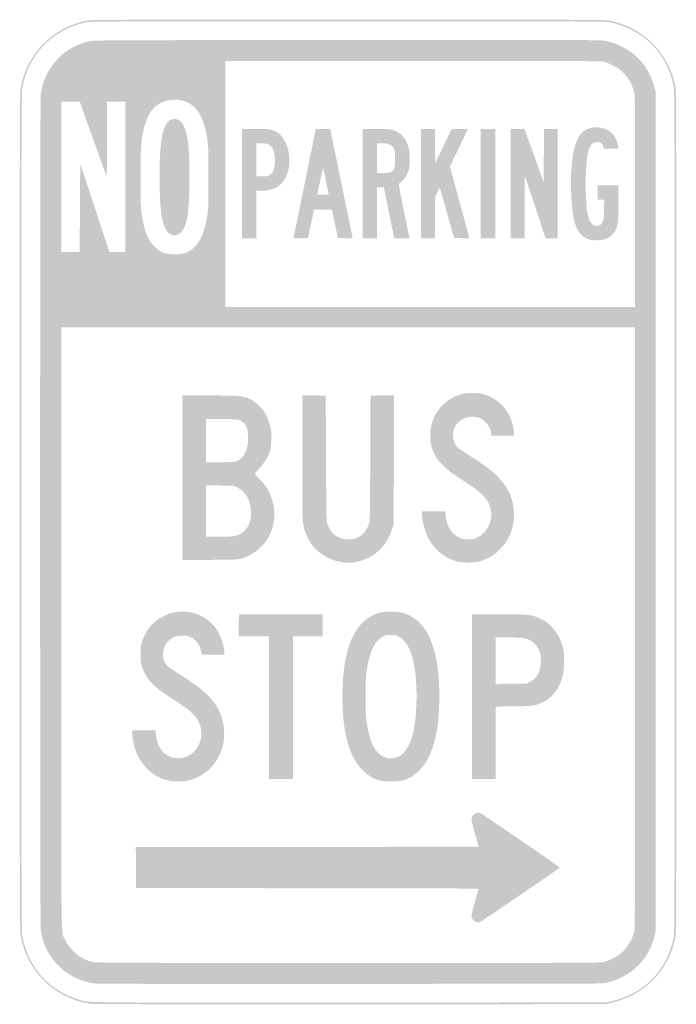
# Model space of a CAD drawing. Header units: inches. Extents: x -6 to 6, y -9 to 9.
import ezdxf

# ---------------------------------------------------------------- set-up
doc = ezdxf.new("R2010")
doc.units = ezdxf.units.IN
doc.header["$MEASUREMENT"] = 0

msp = doc.modelspace()

# ---------------------------------------------------------------- hatches: boundary and pattern name
h = msp.add_hatch(color=7)
edge = h.paths.add_edge_path()
edge.add_spline(control_points=[(-4.732, -8.984), (-5.375, -8.884), (-5.888, -8.367), (-5.985, -7.722), (-5.998, -7.633), (-6, -6.725), (-6, 0), (-6, 6.725), (-5.998, 7.633), (-5.985, 7.722), (-5.891, 8.348), (-5.41, 8.849), (-4.781, 8.977), (-4.696, 8.994), (-4.465, 8.995), (0, 8.995), (4.465, 8.995), (4.696, 8.994), (4.781, 8.977), (5.389, 8.853), (5.847, 8.398), (5.977, 7.788), (5.994, 7.705), (5.995, 7.398), (5.995, 0), (5.995, -7.398), (5.994, -7.705), (5.977, -7.788), (5.848, -8.391), (5.414, -8.83), (4.803, -8.973)], knot_values=[0, 0, 0, 0, 1, 1, 1, 2, 2, 2, 3, 3, 3, 4, 4, 4, 5, 5, 5, 6, 6, 6, 7, 7, 7, 8, 8, 8, 9, 9, 9, 10, 10, 10, 10], degree=3, periodic=0)
edge.add_line((4.803, -8.973), (4.712, -8.995))
edge.add_line((4.712, -8.995), (0.035, -8.996))
edge.add_spline(control_points=[(0.035, -8.996), (-3.925, -8.998), (-4.655, -8.996), (-4.732, -8.984)], knot_values=[0, 0, 0, 0, 1, 1, 1, 1], degree=3, periodic=0)
edge = h.paths.add_edge_path(flags=0)
edge.add_spline(control_points=[(4.803, -8.943), (5.066, -8.881), (5.29, -8.77), (5.48, -8.608), (5.704, -8.416), (5.877, -8.112), (5.946, -7.788), (5.964, -7.705), (5.965, -7.398), (5.965, 0), (5.965, 7.398), (5.964, 7.705), (5.946, 7.788), (5.877, 8.112), (5.704, 8.416), (5.48, 8.608), (5.284, 8.775), (5.039, 8.894), (4.781, 8.947), (4.696, 8.964), (4.465, 8.965), (0, 8.965), (-4.465, 8.965), (-4.696, 8.964), (-4.781, 8.947), (-5.404, 8.82), (-5.861, 8.343), (-5.954, 7.722), (-5.968, 7.633), (-5.97, 6.725), (-5.97, 0), (-5.97, -6.725), (-5.968, -7.633), (-5.954, -7.722), (-5.868, -8.296), (-5.467, -8.754), (-4.912, -8.914), (-4.712, -8.971), (-5.036, -8.968), (0.035, -8.966)], knot_values=[0, 0, 0, 0, 1, 1, 1, 2, 2, 2, 3, 3, 3, 4, 4, 4, 5, 5, 5, 6, 6, 6, 7, 7, 7, 8, 8, 8, 9, 9, 9, 10, 10, 10, 11, 11, 11, 12, 12, 12, 13, 13, 13, 13], degree=3, periodic=0)
edge.add_line((0.035, -8.966), (4.712, -8.964))
edge.add_line((4.712, -8.964), (4.803, -8.943))
h = msp.add_hatch(color=7)
edge = h.paths.add_edge_path()
edge.add_spline(control_points=[(-4.611, -8.62), (-5.139, -8.557), (-5.551, -8.153), (-5.616, -7.634), (-5.63, -7.518), (-5.63, 7.518), (-5.616, 7.634), (-5.585, 7.876), (-5.47, 8.113), (-5.298, 8.288), (-5.146, 8.442), (-4.963, 8.543), (-4.727, 8.604), (-4.667, 8.619), (-4.312, 8.621), (-0.066, 8.624), (3.035, 8.626), (4.56, 8.624), (4.621, 8.617), (4.761, 8.601), (4.863, 8.571), (4.995, 8.505), (5.303, 8.353), (5.511, 8.092), (5.598, 7.751)], knot_values=[0, 0, 0, 0, 1, 1, 1, 2, 2, 2, 3, 3, 3, 4, 4, 4, 5, 5, 5, 6, 6, 6, 7, 7, 7, 8, 8, 8, 8], degree=3, periodic=0)
edge.add_line((5.598, 7.751), (5.621, 7.662))
edge.add_line((5.621, 7.662), (5.621, 0))
edge.add_line((5.621, 0), (5.621, -7.662))
edge.add_line((5.621, -7.662), (5.598, -7.751))
edge.add_spline(control_points=[(5.598, -7.751), (5.511, -8.092), (5.303, -8.353), (4.995, -8.505), (4.869, -8.567), (4.767, -8.599), (4.636, -8.616), (4.566, -8.625), (-4.535, -8.629), (-4.611, -8.62)], knot_values=[0, 0, 0, 0, 1, 1, 1, 2, 2, 2, 3, 3, 3, 3], degree=3, periodic=0)
edge = h.paths.add_edge_path(flags=0)
edge.add_spline(control_points=[(4.658, -8.227), (4.748, -8.209), (4.893, -8.139), (4.972, -8.076), (5.088, -7.984), (5.183, -7.835), (5.222, -7.682), (5.242, -7.603), (5.242, -7.577), (5.242, -2.115)], knot_values=[0, 0, 0, 0, 1, 1, 1, 2, 2, 2, 3, 3, 3, 3], degree=3, periodic=0)
edge.add_line((5.242, -2.115), (5.242, 3.374))
edge.add_line((5.242, 3.374), (0, 3.374))
edge.add_line((0, 3.374), (-5.242, 3.374))
edge.add_line((-5.242, 3.374), (-5.242, -2.107))
edge.add_spline(control_points=[(-5.242, -2.107), (-5.242, -8.215), (-5.249, -7.648), (-5.172, -7.813), (-5.076, -8.018), (-4.893, -8.169), (-4.675, -8.223), (-4.604, -8.24), (-4.393, -8.241), (-0.008, -8.242), (4.035, -8.242), (4.593, -8.241), (4.658, -8.227)], knot_values=[0, 0, 0, 0, 1, 1, 1, 2, 2, 2, 3, 3, 3, 4, 4, 4, 4], degree=3, periodic=0)
edge = h.paths.add_edge_path(flags=0)
edge.add_spline(control_points=[(5.242, 5.675), (5.242, 7.572), (5.242, 7.604), (5.222, 7.682), (5.183, 7.835), (5.088, 7.984), (4.972, 8.076), (4.893, 8.139), (4.748, 8.209), (4.658, 8.227), (4.594, 8.241), (4.165, 8.242), (1.171, 8.242)], knot_values=[0, 0, 0, 0, 1, 1, 1, 2, 2, 2, 3, 3, 3, 4, 4, 4, 4], degree=3, periodic=0)
edge.add_line((1.171, 8.242), (-2.242, 8.242))
edge.add_line((-2.242, 8.242), (-2.242, 5.995))
edge.add_line((-2.242, 5.995), (-2.242, 3.747))
edge.add_line((-2.242, 3.747), (1.5, 3.747))
edge.add_line((1.5, 3.747), (5.242, 3.747))
edge.add_line((5.242, 3.747), (5.242, 5.675))
edge = h.paths.add_edge_path(flags=0)
edge.add_spline(control_points=[(-3.017, 4.722), (-2.776, 4.785), (-2.64, 4.999), (-2.574, 5.417), (-2.552, 5.552), (-2.551, 5.592), (-2.551, 6.101), (-2.55, 6.679), (-2.555, 6.754), (-2.603, 6.97), (-2.649, 7.181), (-2.731, 7.336), (-2.844, 7.427), (-2.95, 7.513), (-3.094, 7.548), (-3.25, 7.527), (-3.515, 7.492), (-3.671, 7.307), (-3.747, 6.939), (-3.787, 6.743), (-3.793, 6.641), (-3.793, 6.111), (-3.793, 5.672), (-3.79, 5.582), (-3.774, 5.465), (-3.732, 5.154), (-3.664, 4.974), (-3.541, 4.853), (-3.432, 4.744), (-3.345, 4.709), (-3.176, 4.708), (-3.116, 4.707), (-3.051, 4.713), (-3.017, 4.722)], knot_values=[0, 0, 0, 0, 1, 1, 1, 2, 2, 2, 3, 3, 3, 4, 4, 4, 5, 5, 5, 6, 6, 6, 7, 7, 7, 8, 8, 8, 9, 9, 9, 10, 10, 10, 11, 11, 11, 11], degree=3, periodic=0)
edge = h.paths.add_edge_path(flags=0)
edge.add_line((-4.899, 5.559), (-4.894, 6.366))
edge.add_line((-4.894, 6.366), (-4.627, 5.557))
edge.add_line((-4.627, 5.557), (-4.36, 4.747))
edge.add_line((-4.36, 4.747), (-4.215, 4.747))
edge.add_line((-4.215, 4.747), (-4.071, 4.747))
edge.add_line((-4.071, 4.747), (-4.071, 6.121))
edge.add_line((-4.071, 6.121), (-4.071, 7.495))
edge.add_line((-4.071, 7.495), (-4.237, 7.495))
edge.add_line((-4.237, 7.495), (-4.404, 7.495))
edge.add_line((-4.404, 7.495), (-4.404, 6.811))
edge.add_spline(control_points=[(-4.404, 6.811), (-4.404, 6.435), (-4.408, 6.132), (-4.412, 6.137), (-4.417, 6.142), (-4.529, 6.45), (-4.661, 6.821)], knot_values=[0, 0, 0, 0, 1, 1, 1, 2, 2, 2, 2], degree=3, periodic=0)
edge.add_line((-4.661, 6.821), (-4.902, 7.495))
edge.add_line((-4.902, 7.495), (-5.072, 7.495))
edge.add_line((-5.072, 7.495), (-5.242, 7.495))
edge.add_line((-5.242, 7.495), (-5.242, 6.121))
edge.add_line((-5.242, 6.121), (-5.242, 4.747))
edge.add_line((-5.242, 4.747), (-5.073, 4.75))
edge.add_line((-5.073, 4.75), (-4.904, 4.753))
edge.add_line((-4.904, 4.753), (-4.899, 5.559))
h = msp.add_hatch(color=7)
edge = h.paths.add_edge_path()
edge.add_spline(control_points=[(-3.213, 5.06), (-3.311, 5.091), (-3.372, 5.202), (-3.408, 5.416), (-3.457, 5.704), (-3.457, 6.512), (-3.409, 6.814), (-3.374, 7.033), (-3.304, 7.159), (-3.207, 7.177), (-3.07, 7.203), (-2.978, 7.084), (-2.935, 6.823), (-2.91, 6.676), (-2.899, 6.46), (-2.899, 6.121), (-2.899, 5.545), (-2.932, 5.283), (-3.021, 5.149), (-3.069, 5.075), (-3.148, 5.039), (-3.213, 5.06)], knot_values=[0, 0, 0, 0, 1, 1, 1, 2, 2, 2, 3, 3, 3, 4, 4, 4, 5, 5, 5, 6, 6, 6, 7, 7, 7, 7], degree=3, periodic=0)
h = msp.add_hatch(color=7)
edge = h.paths.add_edge_path()
edge.add_spline(control_points=[(4.435, 4.97), (4.207, 5.018), (4.111, 5.213), (4.081, 5.692), (4.043, 6.295), (4.109, 6.754), (4.26, 6.92), (4.329, 6.997), (4.457, 7.039), (4.583, 7.026), (4.776, 7.007), (4.899, 6.884), (4.934, 6.674)], knot_values=[0, 0, 0, 0, 1, 1, 1, 2, 2, 2, 3, 3, 3, 4, 4, 4, 4], degree=3, periodic=0)
edge.add_line((4.934, 6.674), (4.94, 6.636))
edge.add_line((4.94, 6.636), (4.808, 6.636))
edge.add_spline(control_points=[(4.808, 6.636), (4.691, 6.636), (4.675, 6.638), (4.67, 6.654), (4.643, 6.74), (4.618, 6.761), (4.546, 6.761), (4.413, 6.761), (4.361, 6.618), (4.344, 6.207), (4.335, 5.983), (4.345, 5.628), (4.363, 5.51), (4.381, 5.393), (4.411, 5.308), (4.447, 5.27), (4.511, 5.202), (4.605, 5.214), (4.648, 5.295), (4.669, 5.335), (4.672, 5.354), (4.675, 5.523)], knot_values=[0, 0, 0, 0, 1, 1, 1, 2, 2, 2, 3, 3, 3, 4, 4, 4, 5, 5, 5, 6, 6, 6, 7, 7, 7, 7], degree=3, periodic=0)
edge.add_line((4.675, 5.523), (4.679, 5.707))
edge.add_line((4.679, 5.707), (4.617, 5.707))
edge.add_line((4.617, 5.707), (4.556, 5.707))
edge.add_line((4.556, 5.707), (4.556, 5.838))
edge.add_line((4.556, 5.838), (4.556, 5.97))
edge.add_line((4.556, 5.97), (4.747, 5.97))
edge.add_line((4.747, 5.97), (4.939, 5.97))
edge.add_line((4.939, 5.97), (4.939, 5.669))
edge.add_spline(control_points=[(4.939, 5.669), (4.939, 5.348), (4.932, 5.268), (4.898, 5.175), (4.868, 5.095), (4.793, 5.021), (4.712, 4.991), (4.643, 4.965), (4.507, 4.955), (4.435, 4.97)], knot_values=[0, 0, 0, 0, 1, 1, 1, 2, 2, 2, 3, 3, 3, 3], degree=3, periodic=0)
h = msp.add_hatch(color=7)
edge = h.paths.add_edge_path()
edge.add_line((-1.939, 6), (-1.939, 7))
edge.add_line((-1.939, 7), (-1.704, 7))
edge.add_spline(control_points=[(-1.704, 7), (-1.448, 7), (-1.39, 6.992), (-1.308, 6.944), (-1.214, 6.889), (-1.139, 6.776), (-1.099, 6.628), (-1.07, 6.522), (-1.068, 6.315), (-1.095, 6.228), (-1.169, 5.983), (-1.322, 5.869), (-1.572, 5.869)], knot_values=[0, 0, 0, 0, 1, 1, 1, 2, 2, 2, 3, 3, 3, 4, 4, 4, 4], degree=3, periodic=0)
edge.add_line((-1.572, 5.869), (-1.677, 5.869))
edge.add_line((-1.677, 5.869), (-1.677, 5.434))
edge.add_line((-1.677, 5.434), (-1.677, 5))
edge.add_line((-1.677, 5), (-1.808, 5))
edge.add_line((-1.808, 5), (-1.939, 5))
edge.add_line((-1.939, 5), (-1.939, 6))
edge = h.paths.add_edge_path(flags=0)
edge.add_spline(control_points=[(-1.439, 6.152), (-1.386, 6.178), (-1.358, 6.227), (-1.343, 6.323), (-1.321, 6.461), (-1.35, 6.62), (-1.407, 6.68), (-1.447, 6.723), (-1.496, 6.737), (-1.598, 6.737)], knot_values=[0, 0, 0, 0, 1, 1, 1, 2, 2, 2, 3, 3, 3, 3], degree=3, periodic=0)
edge.add_line((-1.598, 6.737), (-1.677, 6.737))
edge.add_line((-1.677, 6.737), (-1.677, 6.434))
edge.add_line((-1.677, 6.434), (-1.677, 6.131))
edge.add_line((-1.677, 6.131), (-1.579, 6.131))
edge.add_spline(control_points=[(-1.579, 6.131), (-1.502, 6.131), (-1.472, 6.136), (-1.439, 6.152)], knot_values=[0, 0, 0, 0, 1, 1, 1, 1], degree=3, periodic=0)
h = msp.add_hatch(color=7)
edge = h.paths.add_edge_path()
edge.add_spline(control_points=[(-0.998, 5.012), (-0.995, 5.019), (-0.902, 5.47), (-0.792, 6.013)], knot_values=[0, 0, 0, 0, 1, 1, 1, 1], degree=3, periodic=0)
edge.add_line((-0.792, 6.013), (-0.591, 7))
edge.add_line((-0.591, 7), (-0.46, 7))
edge.add_line((-0.46, 7), (-0.328, 7))
edge.add_line((-0.328, 7), (-0.123, 6.008))
edge.add_spline(control_points=[(-0.123, 6.008), (-0.01, 5.462), (0.082, 5.012), (0.081, 5.007), (0.081, 5.003), (0.021, 5.001), (-0.052, 5.002)], knot_values=[0, 0, 0, 0, 1, 1, 1, 2, 2, 2, 2], degree=3, periodic=0)
edge.add_line((-0.052, 5.002), (-0.186, 5.005))
edge.add_line((-0.186, 5.005), (-0.193, 5.035))
edge.add_spline(control_points=[(-0.193, 5.035), (-0.197, 5.052), (-0.222, 5.169), (-0.248, 5.295)], knot_values=[0, 0, 0, 0, 1, 1, 1, 1], degree=3, periodic=0)
edge.add_line((-0.248, 5.295), (-0.296, 5.525))
edge.add_line((-0.296, 5.525), (-0.46, 5.525))
edge.add_line((-0.46, 5.525), (-0.623, 5.525))
edge.add_line((-0.623, 5.525), (-0.671, 5.295))
edge.add_spline(control_points=[(-0.671, 5.295), (-0.697, 5.169), (-0.722, 5.052), (-0.726, 5.035)], knot_values=[0, 0, 0, 0, 1, 1, 1, 1], degree=3, periodic=0)
edge.add_line((-0.726, 5.035), (-0.734, 5.005))
edge.add_line((-0.734, 5.005), (-0.868, 5.002))
edge.add_spline(control_points=[(-0.868, 5.002), (-0.974, 5), (-1.001, 5.002), (-0.998, 5.012)], knot_values=[0, 0, 0, 0, 1, 1, 1, 1], degree=3, periodic=0)
edge = h.paths.add_edge_path(flags=0)
edge.add_spline(control_points=[(-0.357, 5.816), (-0.36, 5.825), (-0.381, 5.929), (-0.404, 6.045), (-0.427, 6.162), (-0.448, 6.267), (-0.452, 6.278), (-0.455, 6.29), (-0.477, 6.207), (-0.505, 6.076), (-0.531, 5.954), (-0.555, 5.841), (-0.559, 5.826)], knot_values=[0, 0, 0, 0, 1, 1, 1, 2, 2, 2, 3, 3, 3, 4, 4, 4, 4], degree=3, periodic=0)
edge.add_line((-0.559, 5.826), (-0.566, 5.798))
edge.add_line((-0.566, 5.798), (-0.459, 5.798))
edge.add_spline(control_points=[(-0.459, 5.798), (-0.362, 5.798), (-0.353, 5.8), (-0.357, 5.816)], knot_values=[0, 0, 0, 0, 1, 1, 1, 1], degree=3, periodic=0)
h = msp.add_hatch(color=7)
edge = h.paths.add_edge_path()
edge.add_line((0.263, 6), (0.263, 7))
edge.add_line((0.263, 7), (0.498, 7))
edge.add_spline(control_points=[(0.498, 7), (0.75, 7), (0.804, 6.993), (0.897, 6.946), (0.958, 6.914), (1.035, 6.832), (1.066, 6.765), (1.109, 6.67), (1.125, 6.59), (1.125, 6.455), (1.126, 6.318), (1.114, 6.251), (1.073, 6.163), (1.049, 6.11), (0.974, 6.024), (0.937, 6.003), (0.92, 5.995), (0.925, 5.961), (1.015, 5.52), (1.068, 5.259), (1.113, 5.035), (1.116, 5.023)], knot_values=[0, 0, 0, 0, 1, 1, 1, 2, 2, 2, 3, 3, 3, 4, 4, 4, 5, 5, 5, 6, 6, 6, 7, 7, 7, 7], degree=3, periodic=0)
edge.add_line((1.116, 5.023), (1.122, 5))
edge.add_line((1.122, 5), (0.982, 5))
edge.add_line((0.982, 5), (0.842, 5))
edge.add_line((0.842, 5), (0.747, 5.465))
edge.add_line((0.747, 5.465), (0.653, 5.929))
edge.add_line((0.653, 5.929), (0.589, 5.929))
edge.add_line((0.589, 5.929), (0.525, 5.929))
edge.add_line((0.525, 5.929), (0.525, 5.465))
edge.add_line((0.525, 5.465), (0.525, 5))
edge.add_line((0.525, 5), (0.394, 5))
edge.add_line((0.394, 5), (0.263, 5))
edge.add_line((0.263, 5), (0.263, 6))
edge = h.paths.add_edge_path(flags=0)
edge.add_spline(control_points=[(0.791, 6.215), (0.841, 6.248), (0.853, 6.286), (0.857, 6.43), (0.861, 6.584), (0.85, 6.637), (0.804, 6.683), (0.763, 6.723), (0.714, 6.737), (0.609, 6.737)], knot_values=[0, 0, 0, 0, 1, 1, 1, 2, 2, 2, 3, 3, 3, 3], degree=3, periodic=0)
edge.add_line((0.609, 6.737), (0.525, 6.737))
edge.add_line((0.525, 6.737), (0.525, 6.464))
edge.add_line((0.525, 6.464), (0.525, 6.19))
edge.add_line((0.525, 6.19), (0.644, 6.193))
edge.add_spline(control_points=[(0.644, 6.193), (0.737, 6.196), (0.77, 6.201), (0.791, 6.215)], knot_values=[0, 0, 0, 0, 1, 1, 1, 1], degree=3, periodic=0)
h = msp.add_hatch(color=7)
edge = h.paths.add_edge_path()
edge.add_line((1.333, 6), (1.333, 7))
edge.add_line((1.333, 7), (1.459, 7))
edge.add_line((1.459, 7), (1.586, 7))
edge.add_line((1.586, 7), (1.588, 6.686))
edge.add_line((1.588, 6.686), (1.591, 6.372))
edge.add_line((1.591, 6.372), (1.74, 6.684))
edge.add_line((1.74, 6.684), (1.889, 6.995))
edge.add_line((1.889, 6.995), (2.035, 6.998))
edge.add_spline(control_points=[(2.035, 6.998), (2.116, 6.999), (2.182, 6.997), (2.182, 6.992), (2.182, 6.987), (2.109, 6.832), (2.021, 6.647)], knot_values=[0, 0, 0, 0, 1, 1, 1, 2, 2, 2, 2], degree=3, periodic=0)
edge.add_line((2.021, 6.647), (1.86, 6.312))
edge.add_line((1.86, 6.312), (2.03, 5.684))
edge.add_spline(control_points=[(2.03, 5.684), (2.124, 5.338), (2.204, 5.043), (2.208, 5.027)], knot_values=[0, 0, 0, 0, 1, 1, 1, 1], degree=3, periodic=0)
edge.add_line((2.208, 5.027), (2.214, 4.999))
edge.add_line((2.214, 4.999), (2.075, 5.002))
edge.add_line((2.075, 5.002), (1.936, 5.005))
edge.add_line((1.936, 5.005), (1.807, 5.463))
edge.add_spline(control_points=[(1.807, 5.463), (1.736, 5.715), (1.676, 5.923), (1.674, 5.925), (1.672, 5.928), (1.651, 5.887), (1.628, 5.836)], knot_values=[0, 0, 0, 0, 1, 1, 1, 2, 2, 2, 2], degree=3, periodic=0)
edge.add_line((1.628, 5.836), (1.586, 5.742))
edge.add_line((1.586, 5.742), (1.586, 5.371))
edge.add_line((1.586, 5.371), (1.586, 5))
edge.add_line((1.586, 5), (1.46, 5))
edge.add_line((1.46, 5), (1.333, 5))
edge.add_line((1.333, 5), (1.333, 6))
for points in [[(2.424, 6), (2.424, 7), (2.556, 7), (2.687, 7), (2.687, 6), (2.687, 5), (2.556, 5), (2.424, 5), (2.424, 6)], [(-1.444, -3.576), (-1.444, -2.273), (-1.722, -2.273), (-2, -2.273), (-1.998, -2.073), (-1.995, -1.874), (-1.23, -1.871), (-0.465, -1.869), (-0.465, -2.071), (-0.465, -2.273), (-0.737, -2.273), (-1.01, -2.273), (-1.01, -3.576), (-1.01, -4.879), (-1.227, -4.879), (-1.444, -4.879), (-1.444, -3.576)]]:
    msp.add_hatch(color=7).paths.add_polyline_path(points)
h = msp.add_hatch(color=7)
edge = h.paths.add_edge_path()
edge.add_line((2.97, 6), (2.97, 7))
edge.add_line((2.97, 7), (3.095, 7))
edge.add_line((3.095, 7), (3.221, 7))
edge.add_line((3.221, 7), (3.237, 6.957))
edge.add_spline(control_points=[(3.237, 6.957), (3.246, 6.933), (3.325, 6.712), (3.414, 6.465)], knot_values=[0, 0, 0, 0, 1, 1, 1, 1], degree=3, periodic=0)
edge.add_line((3.414, 6.465), (3.575, 6.015))
edge.add_line((3.575, 6.015), (3.575, 6.508))
edge.add_line((3.575, 6.508), (3.576, 7))
edge.add_line((3.576, 7), (3.702, 7))
edge.add_line((3.702, 7), (3.828, 7))
edge.add_line((3.828, 7), (3.828, 6))
edge.add_line((3.828, 6), (3.828, 5))
edge.add_line((3.828, 5), (3.718, 5))
edge.add_line((3.718, 5), (3.608, 5))
edge.add_line((3.608, 5), (3.416, 5.578))
edge.add_line((3.416, 5.578), (3.224, 6.157))
edge.add_line((3.224, 6.157), (3.223, 5.578))
edge.add_line((3.223, 5.578), (3.222, 5))
edge.add_line((3.222, 5), (3.096, 5))
edge.add_line((3.096, 5), (2.97, 5))
edge.add_line((2.97, 5), (2.97, 6))
h = msp.add_hatch(color=7)
edge = h.paths.add_edge_path()
edge.add_spline(control_points=[(2.029, -0.915), (1.648, -0.835), (1.382, -0.499), (1.351, -0.058)], knot_values=[0, 0, 0, 0, 1, 1, 1, 1], degree=3, periodic=0)
edge.add_line((1.351, -0.058), (1.346, 0.01))
edge.add_line((1.346, 0.01), (1.562, 0.01))
edge.add_line((1.562, 0.01), (1.778, 0.01))
edge.add_line((1.778, 0.01), (1.778, -0.033))
edge.add_spline(control_points=[(1.778, -0.033), (1.778, -0.1), (1.804, -0.206), (1.838, -0.277), (1.879, -0.363), (1.944, -0.428), (2.028, -0.468), (2.09, -0.497), (2.105, -0.5), (2.192, -0.5), (2.279, -0.5), (2.294, -0.497), (2.356, -0.468), (2.552, -0.375), (2.656, -0.147), (2.601, 0.065), (2.56, 0.222), (2.459, 0.338), (2.227, 0.49), (2.144, 0.544), (2.023, 0.624), (1.96, 0.666), (1.825, 0.754), (1.651, 0.92), (1.598, 1.012), (1.487, 1.2), (1.467, 1.448), (1.544, 1.665), (1.63, 1.909), (1.838, 2.097), (2.089, 2.158), (2.192, 2.184), (2.369, 2.181), (2.469, 2.153), (2.753, 2.073), (2.959, 1.845), (3.016, 1.548), (3.024, 1.507), (3.03, 1.455), (3.03, 1.433)], knot_values=[0, 0, 0, 0, 1, 1, 1, 2, 2, 2, 3, 3, 3, 4, 4, 4, 5, 5, 5, 6, 6, 6, 7, 7, 7, 8, 8, 8, 9, 9, 9, 10, 10, 10, 11, 11, 11, 12, 12, 12, 13, 13, 13, 13], degree=3, periodic=0)
edge.add_line((3.03, 1.433), (3.03, 1.394))
edge.add_line((3.03, 1.394), (2.824, 1.394))
edge.add_line((2.824, 1.394), (2.618, 1.394))
edge.add_line((2.618, 1.394), (2.612, 1.442))
edge.add_spline(control_points=[(2.612, 1.442), (2.602, 1.507), (2.566, 1.585), (2.522, 1.633), (2.365, 1.807), (2.054, 1.762), (1.947, 1.55), (1.887, 1.433), (1.913, 1.257), (2.002, 1.175), (2.015, 1.163), (2.122, 1.091), (2.241, 1.016), (2.505, 0.848), (2.63, 0.753), (2.741, 0.637), (2.94, 0.427), (3.03, 0.213), (3.03, -0.051), (3.03, -0.312), (2.935, -0.534), (2.748, -0.71), (2.683, -0.771), (2.642, -0.799), (2.562, -0.838), (2.506, -0.866), (2.432, -0.896), (2.399, -0.905), (2.316, -0.927), (2.114, -0.932), (2.029, -0.915)], knot_values=[0, 0, 0, 0, 1, 1, 1, 2, 2, 2, 3, 3, 3, 4, 4, 4, 5, 5, 5, 6, 6, 6, 7, 7, 7, 8, 8, 8, 9, 9, 9, 10, 10, 10, 10], degree=3, periodic=0)
h = msp.add_hatch(color=7)
edge = h.paths.add_edge_path()
edge.add_line((-3.03, 0.626), (-3.03, 2.133))
edge.add_line((-3.03, 2.133), (-2.503, 2.129))
edge.add_spline(control_points=[(-2.503, 2.129), (-1.915, 2.124), (-1.923, 2.125), (-1.778, 2.053), (-1.688, 2.008), (-1.569, 1.896), (-1.516, 1.805), (-1.473, 1.732), (-1.431, 1.613), (-1.414, 1.52), (-1.394, 1.408), (-1.405, 1.173), (-1.433, 1.091), (-1.464, 1.001), (-1.531, 0.897), (-1.628, 0.788)], knot_values=[0, 0, 0, 0, 1, 1, 1, 2, 2, 2, 3, 3, 3, 4, 4, 4, 5, 5, 5, 5], degree=3, periodic=0)
edge.add_line((-1.628, 0.788), (-1.709, 0.696))
edge.add_line((-1.709, 0.696), (-1.624, 0.608))
edge.add_spline(control_points=[(-1.624, 0.608), (-1.499, 0.478), (-1.439, 0.378), (-1.39, 0.224), (-1.243, -0.243), (-1.491, -0.718), (-1.955, -0.854), (-2.008, -0.87), (-2.074, -0.873), (-2.523, -0.876)], knot_values=[0, 0, 0, 0, 1, 1, 1, 2, 2, 2, 3, 3, 3, 3], degree=3, periodic=0)
edge.add_line((-2.523, -0.876), (-3.03, -0.88))
edge.add_line((-3.03, -0.88), (-3.03, 0.626))
edge = h.paths.add_edge_path(flags=0)
edge.add_spline(control_points=[(-2.098, -0.445), (-1.919, -0.416), (-1.802, -0.289), (-1.778, -0.098), (-1.762, 0.028), (-1.785, 0.159), (-1.84, 0.264), (-1.884, 0.346), (-1.949, 0.41), (-2.028, 0.448)], knot_values=[0, 0, 0, 0, 1, 1, 1, 2, 2, 2, 3, 3, 3, 3], degree=3, periodic=0)
edge.add_line((-2.028, 0.448), (-2.096, 0.48))
edge.add_line((-2.096, 0.48), (-2.346, 0.483))
edge.add_line((-2.346, 0.483), (-2.596, 0.487))
edge.add_line((-2.596, 0.487), (-2.596, 0.016))
edge.add_line((-2.596, 0.016), (-2.596, -0.455))
edge.add_line((-2.596, -0.455), (-2.376, -0.454))
edge.add_spline(control_points=[(-2.376, -0.454), (-2.255, -0.454), (-2.13, -0.45), (-2.098, -0.445)], knot_values=[0, 0, 0, 0, 1, 1, 1, 1], degree=3, periodic=0)
edge = h.paths.add_edge_path(flags=0)
edge.add_spline(control_points=[(-2.03, 0.93), (-1.967, 0.959), (-1.912, 1.015), (-1.878, 1.085), (-1.836, 1.172), (-1.825, 1.239), (-1.83, 1.378), (-1.834, 1.482), (-1.838, 1.508), (-1.86, 1.557), (-1.876, 1.59), (-1.901, 1.625), (-1.923, 1.641), (-1.989, 1.691), (-2.029, 1.697), (-2.325, 1.697)], knot_values=[0, 0, 0, 0, 1, 1, 1, 2, 2, 2, 3, 3, 3, 4, 4, 4, 5, 5, 5, 5], degree=3, periodic=0)
edge.add_line((-2.325, 1.697), (-2.596, 1.697))
edge.add_line((-2.596, 1.697), (-2.596, 1.303))
edge.add_line((-2.596, 1.303), (-2.596, 0.909))
edge.add_line((-2.596, 0.909), (-2.336, 0.909))
edge.add_spline(control_points=[(-2.336, 0.909), (-2.096, 0.91), (-2.072, 0.911), (-2.03, 0.93)], knot_values=[0, 0, 0, 0, 1, 1, 1, 1], degree=3, periodic=0)
h = msp.add_hatch(color=7)
edge = h.paths.add_edge_path()
edge.add_spline(control_points=[(-0.096, -0.923), (-0.267, -0.887), (-0.358, -0.852), (-0.462, -0.785), (-0.654, -0.661), (-0.78, -0.461), (-0.823, -0.215), (-0.836, -0.142), (-0.838, 0.045), (-0.838, 1.002)], knot_values=[0, 0, 0, 0, 1, 1, 1, 2, 2, 2, 3, 3, 3, 3], degree=3, periodic=0)
edge.add_line((-0.838, 1.002), (-0.838, 2.132))
edge.add_line((-0.838, 2.132), (-0.624, 2.129))
edge.add_line((-0.624, 2.129), (-0.409, 2.126))
edge.add_line((-0.409, 2.126), (-0.404, 0.98))
edge.add_spline(control_points=[(-0.404, 0.98), (-0.399, -0.079), (-0.398, -0.171), (-0.381, -0.219), (-0.359, -0.284), (-0.293, -0.384), (-0.25, -0.417), (-0.131, -0.507), (0.039, -0.529), (0.167, -0.471), (0.263, -0.427), (0.326, -0.355), (0.377, -0.23), (0.399, -0.177), (0.399, -0.175), (0.404, 0.975)], knot_values=[0, 0, 0, 0, 1, 1, 1, 2, 2, 2, 3, 3, 3, 4, 4, 4, 5, 5, 5, 5], degree=3, periodic=0)
edge.add_line((0.404, 0.975), (0.409, 2.126))
edge.add_line((0.409, 2.126), (0.624, 2.129))
edge.add_line((0.624, 2.129), (0.839, 2.132))
edge.add_line((0.839, 2.132), (0.836, 0.957))
edge.add_line((0.836, 0.957), (0.833, -0.217))
edge.add_line((0.833, -0.217), (0.805, -0.306))
edge.add_spline(control_points=[(0.805, -0.306), (0.718, -0.584), (0.54, -0.779), (0.285, -0.875), (0.167, -0.92), (-0.007, -0.941), (-0.096, -0.923)], knot_values=[0, 0, 0, 0, 1, 1, 1, 2, 2, 2, 2], degree=3, periodic=0)
h = msp.add_hatch(color=7)
edge = h.paths.add_edge_path()
edge.add_spline(control_points=[(-3.228, -4.92), (-3.613, -4.858), (-3.89, -4.543), (-3.94, -4.109), (-3.945, -4.063), (-3.949, -4.017), (-3.949, -4.008), (-3.949, -3.991), (-3.933, -3.99), (-3.734, -3.99)], knot_values=[0, 0, 0, 0, 1, 1, 1, 2, 2, 2, 3, 3, 3, 3], degree=3, periodic=0)
edge.add_line((-3.734, -3.99), (-3.518, -3.99))
edge.add_line((-3.518, -3.99), (-3.512, -4.069))
edge.add_spline(control_points=[(-3.512, -4.069), (-3.502, -4.206), (-3.431, -4.355), (-3.347, -4.419), (-3.187, -4.542), (-2.961, -4.526), (-2.817, -4.383), (-2.705, -4.271), (-2.657, -4.108), (-2.691, -3.952), (-2.725, -3.787), (-2.826, -3.668), (-3.062, -3.513), (-3.142, -3.46), (-3.259, -3.383), (-3.323, -3.341), (-3.581, -3.171), (-3.703, -3.028), (-3.769, -2.818), (-3.789, -2.754), (-3.793, -2.721), (-3.793, -2.606), (-3.793, -2.444), (-3.778, -2.38), (-3.713, -2.247), (-3.634, -2.088), (-3.528, -1.982), (-3.369, -1.904), (-3.241, -1.84), (-3.171, -1.824), (-3.025, -1.824), (-2.879, -1.824), (-2.81, -1.84), (-2.677, -1.906), (-2.596, -1.945), (-2.567, -1.967), (-2.493, -2.041), (-2.419, -2.116), (-2.398, -2.146), (-2.354, -2.234), (-2.302, -2.339), (-2.263, -2.481), (-2.263, -2.568)], knot_values=[0, 0, 0, 0, 1, 1, 1, 2, 2, 2, 3, 3, 3, 4, 4, 4, 5, 5, 5, 6, 6, 6, 7, 7, 7, 8, 8, 8, 9, 9, 9, 10, 10, 10, 11, 11, 11, 12, 12, 12, 13, 13, 13, 14, 14, 14, 14], degree=3, periodic=0)
edge.add_line((-2.263, -2.568), (-2.263, -2.606))
edge.add_line((-2.263, -2.606), (-2.469, -2.606))
edge.add_line((-2.469, -2.606), (-2.675, -2.606))
edge.add_line((-2.675, -2.606), (-2.682, -2.563))
edge.add_spline(control_points=[(-2.682, -2.563), (-2.703, -2.436), (-2.768, -2.344), (-2.874, -2.292), (-2.932, -2.264), (-2.95, -2.26), (-3.023, -2.26), (-3.127, -2.26), (-3.202, -2.286), (-3.27, -2.348), (-3.358, -2.427), (-3.397, -2.543), (-3.376, -2.663), (-3.356, -2.782), (-3.318, -2.82), (-3.045, -2.989), (-2.549, -3.298), (-2.352, -3.525), (-2.281, -3.869), (-2.255, -3.991), (-2.26, -4.167), (-2.292, -4.288), (-2.32, -4.394), (-2.391, -4.534), (-2.457, -4.616), (-2.569, -4.753), (-2.738, -4.863), (-2.899, -4.904), (-2.976, -4.923), (-3.154, -4.932), (-3.228, -4.92)], knot_values=[0, 0, 0, 0, 1, 1, 1, 2, 2, 2, 3, 3, 3, 4, 4, 4, 5, 5, 5, 6, 6, 6, 7, 7, 7, 8, 8, 8, 9, 9, 9, 10, 10, 10, 10], degree=3, periodic=0)
h = msp.add_hatch(color=7)
edge = h.paths.add_edge_path()
edge.add_spline(control_points=[(0.64, -4.92), (0.492, -4.896), (0.378, -4.835), (0.263, -4.718), (0.099, -4.552), (-0.004, -4.317), (-0.06, -3.98), (-0.087, -3.816), (-0.09, -3.787), (-0.101, -3.566), (-0.112, -3.331), (-0.1, -3.03), (-0.07, -2.825), (0.009, -2.283), (0.211, -1.961), (0.54, -1.852), (0.612, -1.828), (0.638, -1.825), (0.773, -1.824), (0.947, -1.823), (0.998, -1.833), (1.116, -1.889), (1.496, -2.072), (1.681, -2.604), (1.664, -3.465), (1.656, -3.831), (1.622, -4.074), (1.543, -4.308), (1.438, -4.623), (1.243, -4.839), (1.005, -4.904), (0.935, -4.923), (0.718, -4.932), (0.64, -4.92)], knot_values=[0, 0, 0, 0, 1, 1, 1, 2, 2, 2, 3, 3, 3, 4, 4, 4, 5, 5, 5, 6, 6, 6, 7, 7, 7, 8, 8, 8, 9, 9, 9, 10, 10, 10, 11, 11, 11, 11], degree=3, periodic=0)
edge = h.paths.add_edge_path(flags=0)
edge.add_spline(control_points=[(0.923, -4.471), (1.028, -4.419), (1.122, -4.279), (1.171, -4.101), (1.271, -3.734), (1.277, -3.066), (1.182, -2.69), (1.128, -2.476), (1.038, -2.333), (0.921, -2.276), (0.871, -2.251), (0.852, -2.248), (0.778, -2.248), (0.709, -2.248), (0.682, -2.253), (0.643, -2.272), (0.492, -2.346), (0.394, -2.543), (0.342, -2.882), (0.322, -3.008), (0.319, -3.065), (0.319, -3.364), (0.319, -3.633), (0.322, -3.728), (0.336, -3.828), (0.394, -4.234), (0.51, -4.446), (0.702, -4.496), (0.76, -4.512), (0.864, -4.499), (0.923, -4.471)], knot_values=[0, 0, 0, 0, 1, 1, 1, 2, 2, 2, 3, 3, 3, 4, 4, 4, 5, 5, 5, 6, 6, 6, 7, 7, 7, 8, 8, 8, 9, 9, 9, 10, 10, 10, 10], degree=3, periodic=0)
h = msp.add_hatch(color=7)
edge = h.paths.add_edge_path()
edge.add_line((2.263, -3.374), (2.263, -1.869))
edge.add_line((2.263, -1.869), (2.727, -1.869))
edge.add_spline(control_points=[(2.727, -1.869), (3.303, -1.869), (3.373, -1.877), (3.536, -1.961), (3.727, -2.06), (3.863, -2.239), (3.921, -2.47), (3.94, -2.545), (3.944, -2.588), (3.943, -2.722), (3.943, -2.887), (3.935, -2.952), (3.897, -3.071), (3.839, -3.253), (3.719, -3.399), (3.565, -3.473), (3.413, -3.546), (3.398, -3.548), (3.028, -3.553)], knot_values=[0, 0, 0, 0, 1, 1, 1, 2, 2, 2, 3, 3, 3, 4, 4, 4, 5, 5, 5, 6, 6, 6, 6], degree=3, periodic=0)
edge.add_line((3.028, -3.553), (2.697, -3.557))
edge.add_line((2.697, -3.557), (2.697, -4.218))
edge.add_line((2.697, -4.218), (2.697, -4.879))
edge.add_line((2.697, -4.879), (2.48, -4.879))
edge.add_line((2.48, -4.879), (2.263, -4.879))
edge.add_line((2.263, -4.879), (2.263, -3.374))
edge = h.paths.add_edge_path(flags=0)
edge.add_spline(control_points=[(3.326, -3.103), (3.445, -3.044), (3.505, -2.939), (3.521, -2.766), (3.543, -2.521), (3.412, -2.335), (3.196, -2.303), (3.158, -2.298), (3.03, -2.293), (2.912, -2.293)], knot_values=[0, 0, 0, 0, 1, 1, 1, 2, 2, 2, 3, 3, 3, 3], degree=3, periodic=0)
edge.add_line((2.912, -2.293), (2.697, -2.293))
edge.add_line((2.697, -2.293), (2.697, -2.718))
edge.add_line((2.697, -2.718), (2.697, -3.143))
edge.add_line((2.697, -3.143), (2.978, -3.139))
edge.add_line((2.978, -3.139), (3.258, -3.136))
edge.add_line((3.258, -3.136), (3.326, -3.103))
h = msp.add_hatch(color=7)
edge = h.paths.add_edge_path()
edge.add_spline(control_points=[(2.344, -7.494), (2.292, -7.483), (2.253, -7.435), (2.253, -7.381), (2.253, -7.357), (2.282, -7.237), (2.318, -7.114), (2.354, -6.991), (2.384, -6.888), (2.384, -6.885), (2.384, -6.881), (0.976, -6.878), (-0.745, -6.876)], knot_values=[0, 0, 0, 0, 1, 1, 1, 2, 2, 2, 3, 3, 3, 4, 4, 4, 4], degree=3, periodic=0)
edge.add_line((-0.745, -6.876), (-3.874, -6.874))
edge.add_line((-3.874, -6.874), (-3.876, -6.497))
edge.add_line((-3.876, -6.497), (-3.879, -6.121))
edge.add_line((-3.879, -6.121), (-0.748, -6.121))
edge.add_spline(control_points=[(-0.748, -6.121), (0.975, -6.121), (2.384, -6.118), (2.384, -6.115), (2.384, -6.111), (2.354, -6.007), (2.318, -5.883), (2.282, -5.76), (2.253, -5.64), (2.253, -5.617), (2.253, -5.534), (2.342, -5.475), (2.418, -5.506), (2.468, -5.527), (3.869, -6.488), (3.865, -6.5), (3.86, -6.515), (2.427, -7.492), (2.402, -7.497), (2.389, -7.499), (2.363, -7.498), (2.344, -7.494)], knot_values=[0, 0, 0, 0, 1, 1, 1, 2, 2, 2, 3, 3, 3, 4, 4, 4, 5, 5, 5, 6, 6, 6, 7, 7, 7, 7], degree=3, periodic=0)

doc.saveas('drawing.dxf')
